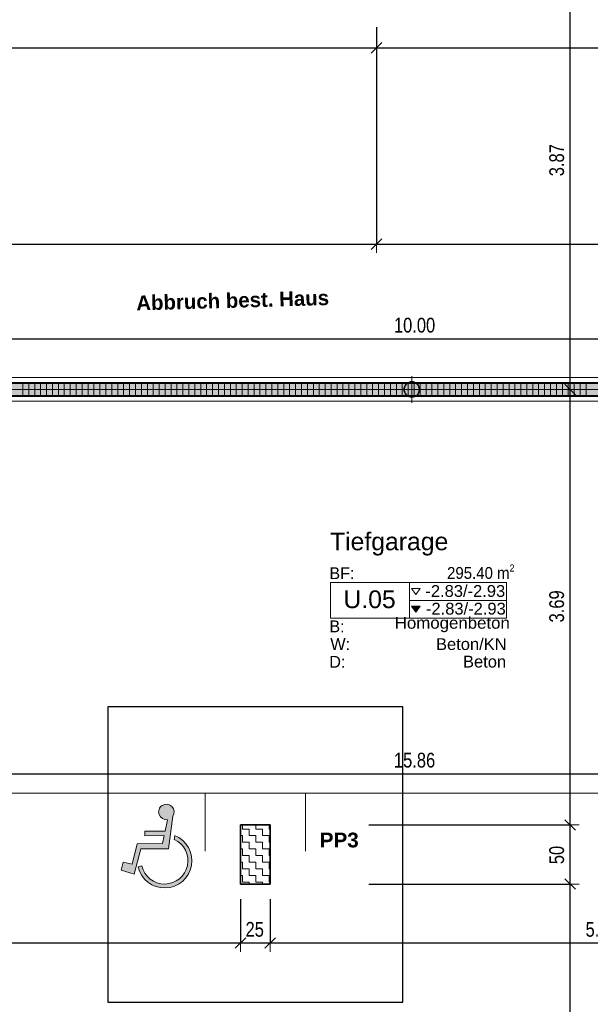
# Model space of a CAD drawing. Header units: metres. Extents: x -75 to 65, y -68 to 92.
# Tile 10 of 32: x 6.83 to 11.66, y -3 to 5.34. Entities that reach past the tile are written whole.
import ezdxf

# ---------------------------------------------------------------- set-up
doc = ezdxf.new("R2010")
doc.units = ezdxf.units.M
doc.header["$PDMODE"] = 65
doc.linetypes.add('AUSGEZOGEN', pattern=[0])
for name, color, linetype in [('XR$1$010 Aussenwände', 7, 'AUSGEZOGEN'), ('XR$1$010 Aussenwände Bauteilschraffuren', 7, 'AUSGEZOGEN'), ('XR$1$060 Möbel Einbau', 7, 'AUSGEZOGEN'), ('XR$2$080 Raumdefinitionen Schraffur', 7, 'AUSGEZOGEN'), ('XR$2$080 Raumdefinitionen Text', 7, 'AUSGEZOGEN'), ('XR$2$080 Raumdefinitionen Textrahmen', 7, 'AUSGEZOGEN'), ('XR$2$110 Bemassungen 50', 7, 'AUSGEZOGEN'), ('XR$2$160 Beschriftungen 50', 7, 'AUSGEZOGEN')]:
    doc.layers.add(name, color=color, linetype=linetype)
doc.layers.add('XR$1$STANDARD_1', color=7, linetype='AUSGEZOGEN', lineweight=25)
doc.layers.add('XR$2$STANDARD_1', color=7, linetype='AUSGEZOGEN', lineweight=25)
doc.styles.add('ARIAL', font='ARIAL.TTF')
doc.dimstyles.new('DIMSTYLE_3', dxfattribs={"dimtxt": 0.125, "dimasz": 0.15, "dimexe": 0, "dimexo": 0, "dimgap": 0.0625, "dimtad": 2, "dimrnd": 0.005, "dimzin": 4, "dimdsep": 46, "dimtxsty": 'ARIAL', "dimblk1": 'ALL_ML_STRICH', "dimblk2": 'ALL_ML_STRICH', "dimsah": 1, "dimcen": 0, "dimclrd": 7, "dimclre": 7, "dimclrt": 7, "dimadec": 0, "dimazin": 0, "dimtfac": 1, "dimtdec": 0, "dimtix": 1, "dimtmove": 2, "dimatfit": 3, "dimfxl": 0, "dimtzin": 0, "dimlwd": 0, "dimlwe": 18, "dimarcsym": 0})
doc.dimstyles.new('DIMSTYLE_6', dxfattribs={"dimtxt": 0.125, "dimasz": 0.15, "dimexe": 0, "dimexo": 0, "dimgap": 0.0625, "dimtad": 2, "dimdec": 1, "dimlfac": 100, "dimrnd": 0.5, "dimzin": 4, "dimdsep": 46, "dimtxsty": 'ARIAL', "dimblk1": 'ALL_ML_STRICH', "dimblk2": 'ALL_ML_STRICH', "dimsah": 1, "dimcen": 0, "dimclrd": 7, "dimclre": 7, "dimclrt": 7, "dimadec": 0, "dimazin": 0, "dimtfac": 1, "dimtdec": 0, "dimtix": 1, "dimtmove": 2, "dimatfit": 3, "dimfxl": 0, "dimtzin": 0, "dimlwd": 0, "dimlwe": 18, "dimarcsym": 0})
doc.dimstyles.new('DIMSTYLE_7', dxfattribs={"dimtxt": 0.125, "dimasz": 0.15, "dimexe": 0, "dimexo": 0, "dimgap": 0.0625, "dimtad": 2, "dimdec": 1, "dimlfac": 100, "dimrnd": 0.5, "dimzin": 4, "dimdsep": 46, "dimtxsty": 'ARIAL', "dimblk1": 'ALL_ML_STRICH', "dimblk2": 'ALL_ML_STRICH', "dimsah": 1, "dimcen": 0, "dimclrd": 7, "dimclre": 7, "dimclrt": 7, "dimadec": 0, "dimazin": 0, "dimtfac": 1, "dimtdec": 0, "dimtix": 1, "dimtmove": 2, "dimatfit": 3, "dimfxl": 0, "dimtvp": 1.2, "dimtzin": 0, "dimlwd": 0, "dimlwe": 18, "dimarcsym": 0})

# ---------------------------------------------------------------- blocks, each defined once
blk = doc.blocks.new('ALL_ML_STRICH')
at = {"color": 0, "linetype": 'ByBlock', "lineweight": -2}
for p, q in [((-1, 0), (0.5, 0)), ((-0.3, -0.3), (0.3, 0.3)), ((0, -0.5), (0, 0.5))]:
    blk.add_line(p, q, dxfattribs=at)
blk = doc.blocks.new('*D59')
at = {"layer": 'DEFPOINTS', "color": 7, "linetype": 'AUSGEZOGEN', "lineweight": 18, "transparency": 33554687}
for p in [(8.7018, -1.9846), (2.2418, -2.4163), (2.2418, -2.484)]:
    blk.add_point(p, dxfattribs=at)
at = {"layer": 'XR$2$STANDARD_1', "color": 7, "linetype": 'AUSGEZOGEN', "lineweight": -2, "transparency": 33554687}
for p, q in [((8.7018, -2.114), (8.7018, -2.484)), ((2.2418, -2.484), (2.2418, -2.484)), ((2.2418, -2.484), (8.7018, -2.484))]:
    blk.add_line(p, q, dxfattribs=at)
at = {"layer": 'XR$2$STANDARD_1', "color": 7, "linetype": 'AUSGEZOGEN', "lineweight": 18, "transparency": 33554687, "xscale": 0.15, "yscale": 0.15, "zscale": 0.15, "rotation": 180}
blk.add_blockref('ALL_ML_STRICH', (2.2418, -2.484), dxfattribs=at)
at = {"layer": 'XR$2$STANDARD_1', "color": 7, "linetype": 'AUSGEZOGEN', "lineweight": 18, "transparency": 33554687, "xscale": 0.15, "yscale": 0.15, "zscale": 0.15}
blk.add_blockref('ALL_ML_STRICH', (8.7018, -2.484), dxfattribs=at)
at = {"layer": 'XR$2$STANDARD_1', "color": 7, "linetype": 'AUSGEZOGEN', "lineweight": 18, "transparency": 33554687, "insert": (5.479, -2.3693), "char_height": 0.125, "width": 0.4, "attachment_point": 5, "style": 'ARIAL'}
blk.add_mtext('\\W0.80;\\A1;{\\A1;{6.46\\H0.082500;\\S^ ;}}', dxfattribs=at)
blk = doc.blocks.new('*D60')
at = {"layer": 'DEFPOINTS', "color": 7, "linetype": 'AUSGEZOGEN', "lineweight": 18, "transparency": 33554687}
for p in [(8.7018, -1.9846), (8.9518, -1.9846), (8.7018, -2.484)]:
    blk.add_point(p, dxfattribs=at)
at = {"layer": 'XR$2$STANDARD_1', "color": 7, "linetype": 'AUSGEZOGEN', "lineweight": -2, "transparency": 33554687}
for p, q in [((8.7018, -2.114), (8.7018, -2.484)), ((8.9518, -2.114), (8.9518, -2.484)), ((8.7018, -2.484), (8.9518, -2.484))]:
    blk.add_line(p, q, dxfattribs=at)
at = {"layer": 'XR$2$STANDARD_1', "color": 7, "linetype": 'AUSGEZOGEN', "lineweight": 18, "transparency": 33554687, "xscale": 0.15, "yscale": 0.15, "zscale": 0.15, "rotation": 180}
blk.add_blockref('ALL_ML_STRICH', (8.7018, -2.484), dxfattribs=at)
at = {"layer": 'XR$2$STANDARD_1', "color": 7, "linetype": 'AUSGEZOGEN', "lineweight": 18, "transparency": 33554687, "xscale": 0.15, "yscale": 0.15, "zscale": 0.15}
blk.add_blockref('ALL_ML_STRICH', (8.9518, -2.484), dxfattribs=at)
at = {"layer": 'XR$2$STANDARD_1', "color": 7, "linetype": 'AUSGEZOGEN', "lineweight": 18, "transparency": 33554687, "insert": (8.8219, -2.3693), "char_height": 0.125, "width": 0.4, "attachment_point": 5, "style": 'ARIAL'}
blk.add_mtext('\\W0.80;\\A1;{\\A1;{25\\H0.082500;\\S^ ;}}', dxfattribs=at)
blk = doc.blocks.new('*D61')
at = {"layer": 'DEFPOINTS', "color": 7, "linetype": 'AUSGEZOGEN', "lineweight": 18, "transparency": 33554687}
for p in [(8.9518, -1.9846), (8.9518, -2.484), (14.5518, -2.4656)]:
    blk.add_point(p, dxfattribs=at)
at = {"layer": 'XR$2$STANDARD_1', "color": 7, "linetype": 'AUSGEZOGEN', "lineweight": -2, "transparency": 33554687}
for p, q in [((8.9518, -2.114), (8.9518, -2.484)), ((14.5518, -2.114), (14.5518, -2.484)), ((8.9518, -2.484), (14.5518, -2.484))]:
    blk.add_line(p, q, dxfattribs=at)
at = {"layer": 'XR$2$STANDARD_1', "color": 7, "linetype": 'AUSGEZOGEN', "lineweight": 18, "transparency": 33554687, "xscale": 0.15, "yscale": 0.15, "zscale": 0.15, "rotation": 180}
blk.add_blockref('ALL_ML_STRICH', (8.9518, -2.484), dxfattribs=at)
at = {"layer": 'XR$2$STANDARD_1', "color": 7, "linetype": 'AUSGEZOGEN', "lineweight": 18, "transparency": 33554687, "xscale": 0.15, "yscale": 0.15, "zscale": 0.15}
blk.add_blockref('ALL_ML_STRICH', (14.5518, -2.484), dxfattribs=at)
at = {"layer": 'XR$2$STANDARD_1', "color": 7, "linetype": 'AUSGEZOGEN', "lineweight": 18, "transparency": 33554687, "insert": (11.7592, -2.3693), "char_height": 0.125, "width": 0.4, "attachment_point": 5, "style": 'ARIAL'}
blk.add_mtext('\\W0.80;\\A1;{\\A1;{5.60\\H0.082500;\\S^ ;}}', dxfattribs=at)
blk = doc.blocks.new('*D65')
at = {"layer": 'DEFPOINTS', "color": 7, "linetype": 'AUSGEZOGEN', "lineweight": 18, "transparency": 33554687}
for p in [(10.464, -1.9846), (11.4939, -6.4065), (11.5498, -6.4065)]:
    blk.add_point(p, dxfattribs=at)
at = {"layer": 'XR$2$STANDARD_1', "color": 7, "linetype": 'AUSGEZOGEN', "lineweight": -2, "transparency": 33554687}
for p, q in [((9.7868, -1.9846), (11.4939, -1.9846)), ((11.4939, -6.4065), (11.4939, -1.9846)), ((11.4939, -6.4065), (11.4939, -6.4065))]:
    blk.add_line(p, q, dxfattribs=at)
at = {"layer": 'XR$2$STANDARD_1', "color": 7, "linetype": 'AUSGEZOGEN', "lineweight": 18, "transparency": 33554687, "xscale": 0.15, "yscale": 0.15, "zscale": 0.15}
for p, rotation in [((11.4939, -1.9846), 90), ((11.4939, -6.4065), 270)]:
    blk.add_blockref('ALL_ML_STRICH', p, dxfattribs=dict(at, rotation=rotation))
at = {"layer": 'XR$2$STANDARD_1', "color": 7, "linetype": 'AUSGEZOGEN', "lineweight": 18, "transparency": 33554687, "insert": (11.3814, -4.1878), "char_height": 0.125, "width": 0.4, "attachment_point": 5, "rotation": 90, "style": 'ARIAL'}
blk.add_mtext('\\W0.80;\\A1;{\\A1;{4.42\\H0.082500;\\S^ ;}}', dxfattribs=at)
blk = doc.blocks.new('*D66')
at = {"layer": 'DEFPOINTS', "color": 7, "linetype": 'AUSGEZOGEN', "lineweight": 18, "transparency": 33554687}
for p in [(10.466, -1.4846), (10.464, -1.9846), (11.4939, -1.9846)]:
    blk.add_point(p, dxfattribs=at)
at = {"layer": 'XR$2$STANDARD_1', "color": 7, "linetype": 'AUSGEZOGEN', "lineweight": -2, "transparency": 33554687}
for p, q in [((9.7868, -1.4846), (11.4939, -1.4846)), ((11.4939, -1.9846), (11.4939, -1.4846)), ((9.7868, -1.9846), (11.4939, -1.9846))]:
    blk.add_line(p, q, dxfattribs=at)
at = {"layer": 'XR$2$STANDARD_1', "color": 7, "linetype": 'AUSGEZOGEN', "lineweight": 18, "transparency": 33554687, "xscale": 0.15, "yscale": 0.15, "zscale": 0.15}
for p, rotation in [((11.4939, -1.4846), 90), ((11.4939, -1.9846), 270)]:
    blk.add_blockref('ALL_ML_STRICH', p, dxfattribs=dict(at, rotation=rotation))
at = {"layer": 'XR$2$STANDARD_1', "color": 7, "linetype": 'AUSGEZOGEN', "lineweight": 18, "transparency": 33554687, "insert": (11.3793, -1.7389), "char_height": 0.125, "width": 0.4, "attachment_point": 5, "rotation": 90, "style": 'ARIAL'}
blk.add_mtext('\\W0.80;\\A1;{\\A1;{50\\H0.082500;\\S^ ;}}', dxfattribs=at)
blk = doc.blocks.new('*D67')
at = {"layer": 'DEFPOINTS', "color": 7, "linetype": 'AUSGEZOGEN', "lineweight": 18, "transparency": 33554687}
for p in [(11.4939, 2.2042), (10.466, -1.4846), (11.4939, -1.4846)]:
    blk.add_point(p, dxfattribs=at)
at = {"layer": 'XR$2$STANDARD_1', "color": 7, "linetype": 'AUSGEZOGEN', "lineweight": -2, "transparency": 33554687}
for p, q in [((11.4939, 2.2042), (11.4939, 2.2042)), ((11.4939, -1.4846), (11.4939, 2.2042)), ((9.7868, -1.4846), (11.4939, -1.4846))]:
    blk.add_line(p, q, dxfattribs=at)
at = {"layer": 'XR$2$STANDARD_1', "color": 7, "linetype": 'AUSGEZOGEN', "lineweight": 18, "transparency": 33554687, "xscale": 0.15, "yscale": 0.15, "zscale": 0.15}
for p, rotation in [((11.4939, 2.2042), 90), ((11.4939, -1.4846), 270)]:
    blk.add_blockref('ALL_ML_STRICH', p, dxfattribs=dict(at, rotation=rotation))
at = {"layer": 'XR$2$STANDARD_1', "color": 7, "linetype": 'AUSGEZOGEN', "lineweight": 18, "transparency": 33554687, "insert": (11.3792, 0.3669), "char_height": 0.125, "width": 0.4, "attachment_point": 5, "rotation": 90, "style": 'ARIAL'}
blk.add_mtext('\\W0.80;\\A1;{\\A1;{3.69\\H0.082500;\\S^ ;}}', dxfattribs=at)
blk = doc.blocks.new('*D68')
at = {"layer": 'DEFPOINTS', "color": 7, "linetype": 'AUSGEZOGEN', "lineweight": 18, "transparency": 33554687}
for p in [(11.6499, 6.0735), (11.4939, 2.2042), (11.4939, 2.2042)]:
    blk.add_point(p, dxfattribs=at)
at = {"layer": 'XR$2$STANDARD_1', "color": 7, "linetype": 'AUSGEZOGEN', "lineweight": -2, "transparency": 33554687}
for p, q in [((11.4939, 6.0735), (11.4939, 6.0735)), ((11.4939, 2.2042), (11.4939, 6.0735)), ((11.4939, 2.2042), (11.4939, 2.2042))]:
    blk.add_line(p, q, dxfattribs=at)
at = {"layer": 'XR$2$STANDARD_1', "color": 7, "linetype": 'AUSGEZOGEN', "lineweight": 18, "transparency": 33554687, "xscale": 0.15, "yscale": 0.15, "zscale": 0.15}
for p, rotation in [((11.4939, 6.0735), 90), ((11.4939, 2.2042), 270)]:
    blk.add_blockref('ALL_ML_STRICH', p, dxfattribs=dict(at, rotation=rotation))
at = {"layer": 'XR$2$STANDARD_1', "color": 7, "linetype": 'AUSGEZOGEN', "lineweight": 18, "transparency": 33554687, "insert": (11.3792, 4.1461), "char_height": 0.125, "width": 0.4, "attachment_point": 5, "rotation": 90, "style": 'ARIAL'}
blk.add_mtext('\\W0.80;\\A1;{\\A1;{3.87\\H0.082500;\\S^ ;}}', dxfattribs=at)
blk = doc.blocks.new('*D119')
at = {"layer": 'DEFPOINTS', "color": 7, "linetype": 'AUSGEZOGEN', "lineweight": 18, "transparency": 33554687}
for p in [(9.8518, 4.0962), (2.2418, 3.4356), (2.2418, 3.4356)]:
    blk.add_point(p, dxfattribs=at)
at = {"layer": 'XR$2$STANDARD_1', "color": 7, "linetype": 'AUSGEZOGEN', "lineweight": -2, "transparency": 33554687}
for p, q in [((9.8518, 5.2735), (9.8518, 3.4356)), ((2.2418, 3.4356), (2.2418, 3.4356)), ((2.2418, 3.4356), (9.8518, 3.4356))]:
    blk.add_line(p, q, dxfattribs=at)
at = {"layer": 'XR$2$STANDARD_1', "color": 7, "linetype": 'AUSGEZOGEN', "lineweight": 18, "transparency": 33554687, "xscale": 0.15, "yscale": 0.15, "zscale": 0.15, "rotation": 180}
blk.add_blockref('ALL_ML_STRICH', (2.2418, 3.4356), dxfattribs=at)
at = {"layer": 'XR$2$STANDARD_1', "color": 7, "linetype": 'AUSGEZOGEN', "lineweight": 18, "transparency": 33554687, "xscale": 0.15, "yscale": 0.15, "zscale": 0.15}
blk.add_blockref('ALL_ML_STRICH', (9.8518, 3.4356), dxfattribs=at)
at = {"layer": 'XR$2$STANDARD_1', "color": 7, "linetype": 'AUSGEZOGEN', "lineweight": 18, "transparency": 33554687, "insert": (6.0636, 3.5502), "char_height": 0.125, "width": 0.4, "attachment_point": 5, "style": 'ARIAL'}
blk.add_mtext('\\W0.80;\\A1;{\\A1;{7.61\\H0.082500;\\S^ ;}}', dxfattribs=at)
blk = doc.blocks.new('*D120')
at = {"layer": 'DEFPOINTS', "color": 7, "linetype": 'AUSGEZOGEN', "lineweight": 18, "transparency": 33554687}
for p in [(9.8518, 4.0962), (9.8518, 3.4356), (18.1018, 3.2482)]:
    blk.add_point(p, dxfattribs=at)
at = {"layer": 'XR$2$STANDARD_1', "color": 7, "linetype": 'AUSGEZOGEN', "lineweight": -2, "transparency": 33554687}
for p, q in [((9.8518, 5.2735), (9.8518, 3.4356)), ((9.8518, 3.4356), (18.1018, 3.4356)), ((18.1018, 3.4356), (18.1018, 3.4356))]:
    blk.add_line(p, q, dxfattribs=at)
at = {"layer": 'XR$2$STANDARD_1', "color": 7, "linetype": 'AUSGEZOGEN', "lineweight": 18, "transparency": 33554687, "xscale": 0.15, "yscale": 0.15, "zscale": 0.15, "rotation": 180}
blk.add_blockref('ALL_ML_STRICH', (9.8518, 3.4356), dxfattribs=at)
at = {"layer": 'XR$2$STANDARD_1', "color": 7, "linetype": 'AUSGEZOGEN', "lineweight": 18, "transparency": 33554687, "xscale": 0.15, "yscale": 0.15, "zscale": 0.15}
blk.add_blockref('ALL_ML_STRICH', (18.1018, 3.4356), dxfattribs=at)
at = {"layer": 'XR$2$STANDARD_1', "color": 7, "linetype": 'AUSGEZOGEN', "lineweight": 18, "transparency": 33554687, "insert": (13.9836, 3.5502), "char_height": 0.125, "width": 0.4, "attachment_point": 5, "style": 'ARIAL'}
blk.add_mtext('\\W0.80;\\A1;{\\A1;{8.25\\H0.082500;\\S^ ;}}', dxfattribs=at)
blk = doc.blocks.new('*D125')
at = {"layer": 'DEFPOINTS', "color": 7, "linetype": 'AUSGEZOGEN', "lineweight": 18, "transparency": 33554687}
for p in [(5.1718, 2.8488), (15.1718, 2.8488), (5.1718, 2.6334)]:
    blk.add_point(p, dxfattribs=at)
at = {"layer": 'XR$2$STANDARD_1', "color": 7, "linetype": 'AUSGEZOGEN', "lineweight": -2, "transparency": 33554687}
for p, q in [((5.1718, 2.4134), (5.1718, 2.6334)), ((5.1718, 2.6334), (15.1718, 2.6334)), ((15.1718, 2.4134), (15.1718, 2.6334))]:
    blk.add_line(p, q, dxfattribs=at)
at = {"layer": 'XR$2$STANDARD_1', "color": 7, "linetype": 'AUSGEZOGEN', "lineweight": 18, "transparency": 33554687, "xscale": 0.15, "yscale": 0.15, "zscale": 0.15, "rotation": 180}
blk.add_blockref('ALL_ML_STRICH', (5.1718, 2.6334), dxfattribs=at)
at = {"layer": 'XR$2$STANDARD_1', "color": 7, "linetype": 'AUSGEZOGEN', "lineweight": 18, "transparency": 33554687, "xscale": 0.15, "yscale": 0.15, "zscale": 0.15}
blk.add_blockref('ALL_ML_STRICH', (15.1718, 2.6334), dxfattribs=at)
at = {"layer": 'XR$2$STANDARD_1', "color": 7, "linetype": 'AUSGEZOGEN', "lineweight": 18, "transparency": 33554687, "insert": (10.1753, 2.748), "char_height": 0.125, "width": 0.5, "attachment_point": 5, "style": 'ARIAL'}
blk.add_mtext('\\W0.80;\\A1;{\\A1;{10.00\\H0.082500;\\S^ ;}}', dxfattribs=at)
blk = doc.blocks.new('*D137')
at = {"layer": 'DEFPOINTS', "color": 7, "linetype": 'AUSGEZOGEN', "lineweight": 18, "transparency": 33554687}
for p in [(9.8518, 5.2385), (2.2418, 5.1681), (2.2418, 5.0979)]:
    blk.add_point(p, dxfattribs=at)
at = {"layer": 'XR$2$STANDARD_1', "color": 7, "linetype": 'AUSGEZOGEN', "lineweight": -2, "transparency": 33554687}
for p, q in [((2.2418, 5.0979), (2.2418, 5.0979)), ((2.2418, 5.0979), (9.8518, 5.0979)), ((9.8518, 5.0979), (9.8518, 5.0979))]:
    blk.add_line(p, q, dxfattribs=at)
at = {"layer": 'XR$2$STANDARD_1', "color": 7, "linetype": 'AUSGEZOGEN', "lineweight": 18, "transparency": 33554687, "xscale": 0.15, "yscale": 0.15, "zscale": 0.15, "rotation": 180}
blk.add_blockref('ALL_ML_STRICH', (2.2418, 5.0979), dxfattribs=at)
at = {"layer": 'XR$2$STANDARD_1', "color": 7, "linetype": 'AUSGEZOGEN', "lineweight": 18, "transparency": 33554687, "xscale": 0.15, "yscale": 0.15, "zscale": 0.15}
blk.add_blockref('ALL_ML_STRICH', (9.8518, 5.0979), dxfattribs=at)
at = {"layer": 'XR$2$STANDARD_1', "color": 7, "linetype": 'AUSGEZOGEN', "lineweight": 18, "transparency": 33554687, "insert": (6.0636, 5.2125), "char_height": 0.125, "width": 0.4, "attachment_point": 5, "style": 'ARIAL'}
blk.add_mtext('\\W0.80;\\A1;{\\A1;{7.61\\H0.082500;\\S^ ;}}', dxfattribs=at)
blk = doc.blocks.new('*D138')
at = {"layer": 'DEFPOINTS', "color": 7, "linetype": 'AUSGEZOGEN', "lineweight": 18, "transparency": 33554687}
for p in [(15.0518, 5.2735), (9.8518, 5.2385), (9.8518, 5.0979)]:
    blk.add_point(p, dxfattribs=at)
at = {"layer": 'XR$2$STANDARD_1', "color": 7, "linetype": 'AUSGEZOGEN', "lineweight": -2, "transparency": 33554687}
for p, q in [((15.0518, 5.2735), (15.0518, 5.0979)), ((9.8518, 5.0979), (9.8518, 5.0979)), ((9.8518, 5.0979), (15.0518, 5.0979))]:
    blk.add_line(p, q, dxfattribs=at)
at = {"layer": 'XR$2$STANDARD_1', "color": 7, "linetype": 'AUSGEZOGEN', "lineweight": 18, "transparency": 33554687, "xscale": 0.15, "yscale": 0.15, "zscale": 0.15, "rotation": 180}
blk.add_blockref('ALL_ML_STRICH', (9.8518, 5.0979), dxfattribs=at)
at = {"layer": 'XR$2$STANDARD_1', "color": 7, "linetype": 'AUSGEZOGEN', "lineweight": 18, "transparency": 33554687, "xscale": 0.15, "yscale": 0.15, "zscale": 0.15}
blk.add_blockref('ALL_ML_STRICH', (15.0518, 5.0979), dxfattribs=at)
at = {"layer": 'XR$2$STANDARD_1', "color": 7, "linetype": 'AUSGEZOGEN', "lineweight": 18, "transparency": 33554687, "insert": (12.4592, 5.2125), "char_height": 0.125, "width": 0.4, "attachment_point": 5, "style": 'ARIAL'}
blk.add_mtext('\\W0.80;\\A1;{\\A1;{5.20\\H0.082500;\\S^ ;}}', dxfattribs=at)
blk = doc.blocks.new('*D157')
at = {"layer": 'DEFPOINTS', "color": 7, "linetype": 'AUSGEZOGEN', "lineweight": 18, "transparency": 33554687}
for p in [(2.2418, -0.9091), (18.1018, -0.8465), (2.2418, -1.0511)]:
    blk.add_point(p, dxfattribs=at)
at = {"layer": 'XR$2$STANDARD_1', "color": 7, "linetype": 'AUSGEZOGEN', "lineweight": -2, "transparency": 33554687}
for p, q in [((18.1018, -0.8251), (18.1018, -1.0511)), ((2.2418, -1.0511), (2.2418, -1.0511)), ((2.2418, -1.0511), (18.1018, -1.0511))]:
    blk.add_line(p, q, dxfattribs=at)
at = {"layer": 'XR$2$STANDARD_1', "color": 7, "linetype": 'AUSGEZOGEN', "lineweight": 18, "transparency": 33554687, "xscale": 0.15, "yscale": 0.15, "zscale": 0.15, "rotation": 180}
blk.add_blockref('ALL_ML_STRICH', (2.2418, -1.0511), dxfattribs=at)
at = {"layer": 'XR$2$STANDARD_1', "color": 7, "linetype": 'AUSGEZOGEN', "lineweight": 18, "transparency": 33554687, "xscale": 0.15, "yscale": 0.15, "zscale": 0.15}
blk.add_blockref('ALL_ML_STRICH', (18.1018, -1.0511), dxfattribs=at)
at = {"layer": 'XR$2$STANDARD_1', "color": 7, "linetype": 'AUSGEZOGEN', "lineweight": 18, "transparency": 33554687, "insert": (10.1752, -0.9364), "char_height": 0.125, "width": 0.5, "attachment_point": 5, "style": 'ARIAL'}
blk.add_mtext('\\W0.80;\\A1;{\\A1;{15.86\\H0.082500;\\S^ ;}}', dxfattribs=at)
blk = doc.blocks.new('*D192')
at = {"layer": 'DEFPOINTS', "color": 7, "linetype": 'AUSGEZOGEN', "lineweight": 18, "transparency": 33554687}
for p in [(18.3518, -1.2951), (-2.864, -6.6565), (-0.7019, -6.6565)]:
    blk.add_point(p, dxfattribs=at)
at = {"layer": 'XR$2$STANDARD_1', "color": 7, "linetype": 'AUSGEZOGEN', "lineweight": -2, "transparency": 33554687}
for p, q in [((-0.0753, -1.2951), (-0.7019, -1.2951)), ((-0.7019, -6.6565), (-0.7019, -1.2951)), ((-0.7019, -6.6565), (-0.7019, -6.6565))]:
    blk.add_line(p, q, dxfattribs=at)
at = {"layer": 'XR$2$STANDARD_1', "color": 7, "linetype": 'AUSGEZOGEN', "lineweight": 18, "transparency": 33554687, "xscale": 0.15, "yscale": 0.15, "zscale": 0.15}
for p, rotation in [((-0.7019, -1.2951), 90), ((-0.7019, -6.6565), 270)]:
    blk.add_blockref('ALL_ML_STRICH', p, dxfattribs=dict(at, rotation=rotation))
at = {"layer": 'XR$2$STANDARD_1', "color": 7, "linetype": 'AUSGEZOGEN', "lineweight": 18, "transparency": 33554687, "insert": (-0.8166, -3.9685), "char_height": 0.125, "width": 0.4, "attachment_point": 5, "rotation": 90, "style": 'ARIAL'}
blk.add_mtext('\\W0.80;\\A1;{\\A1;{5.36\\H0.082500;\\S^ ;}}', dxfattribs=at)
blk = doc.blocks.new('*D193')
at = {"layer": 'DEFPOINTS', "color": 7, "linetype": 'AUSGEZOGEN', "lineweight": 18, "transparency": 33554687}
for p in [(-2.934, 2.2042), (-0.7019, -1.2951), (18.3518, -1.2951)]:
    blk.add_point(p, dxfattribs=at)
at = {"layer": 'XR$2$STANDARD_1', "color": 7, "linetype": 'AUSGEZOGEN', "lineweight": -2, "transparency": 33554687}
for p, q in [((-0.0753, 2.2042), (-0.7019, 2.2042)), ((-0.7019, -1.2951), (-0.7019, 2.2042)), ((-0.0753, -1.2951), (-0.7019, -1.2951))]:
    blk.add_line(p, q, dxfattribs=at)
at = {"layer": 'XR$2$STANDARD_1', "color": 7, "linetype": 'AUSGEZOGEN', "lineweight": 18, "transparency": 33554687, "xscale": 0.15, "yscale": 0.15, "zscale": 0.15}
for p, rotation in [((-0.7019, 2.2042), 90), ((-0.7019, -1.2951), 270)]:
    blk.add_blockref('ALL_ML_STRICH', p, dxfattribs=dict(at, rotation=rotation))
at = {"layer": 'XR$2$STANDARD_1', "color": 7, "linetype": 'AUSGEZOGEN', "lineweight": 18, "transparency": 33554687, "insert": (-0.8166, 0.462), "char_height": 0.125, "width": 0.4, "attachment_point": 5, "rotation": 90, "style": 'ARIAL'}
blk.add_mtext('\\W0.80;\\A1;{\\A1;{3.50\\H0.082500;\\S^ ;}}', dxfattribs=at)

msp = doc.modelspace()

# ---------------------------------------------------------------- hatches: boundary and pattern name
at = {"layer": 'XR$1$010 Aussenwände Bauteilschraffuren', "linetype": 'AUSGEZOGEN', "lineweight": 13, "transparency": 33554687}
h = msp.add_hatch(dxfattribs=at)
h.set_pattern_fill('MUSTER', scale=0.05625, style=0, pattern_type=2)
h.set_pattern_definition([(0, (0.1125, 0.1125), (0.05625, 0.05625), [0.05625, -0.05625]), (90, (0.1125, 0.1125), (-0.05625, 0.05625), [0.05625, -0.05625])])
h.paths.add_polyline_path([(8.7018, -1.4846), (8.7018, -1.9846), (8.9518, -1.9846), (8.9518, -1.4846)], flags=0)
at = {"layer": 'XR$1$060 Möbel Einbau', "linetype": 'AUSGEZOGEN', "lineweight": 13, "transparency": 33554687}
msp.add_hatch(color=7, dxfattribs=at).paths.add_polyline_path([(5.1718, 2.2642), (5.1718, 2.1442), (15.1718, 2.1442), (15.1718, 2.2642)])
at = {"layer": 'XR$2$080 Raumdefinitionen Schraffur', "linetype": 'AUSGEZOGEN', "lineweight": 13, "true_color": 0x000000, "transparency": 33554687}
msp.add_hatch(color=18, dxfattribs=at).paths.add_polyline_path([(10.1855, 0.3166), (10.223, 0.3696), (10.148, 0.3696)])
at = {"layer": 'XR$2$110 Bemassungen 50', "linetype": 'AUSGEZOGEN', "lineweight": 13, "transparency": 33554687}
for points in [[(8.083, -1.4417), (8.0635, -1.5372), (7.8909, -1.538), (7.891, -1.5757), (8.0558, -1.575), (8.042, -1.6425), (7.8271, -1.6434), (7.7845, -1.8167), (7.7078, -1.8), (7.6913, -1.867), (7.8003, -1.9), (7.858, -1.6879), (8.0924, -1.6869), (8.1293, -1.4111), (8.1389, -1.3877), (8.139, -1.3623), (8.1295, -1.3388), (8.1118, -1.3207), (8.0885, -1.3105), (8.0632, -1.31), (8.0395, -1.319), (8.021, -1.3363), (8.0104, -1.3593), (8.0092, -1.3846), (8.0178, -1.4085), (8.0347, -1.4274), (8.0575, -1.4385), (8.0828, -1.4401)], [(8.1441, -1.5732), (8.1395, -1.6069), (8.1879, -1.6375), (8.2255, -1.6807), (8.2491, -1.7328), (8.2568, -1.7895), (8.2479, -1.8461), (8.2232, -1.8977), (8.1847, -1.94), (8.1357, -1.9696), (8.0803, -1.9838), (8.0231, -1.9816), (7.9689, -1.963), (7.9224, -1.9298), (7.8873, -1.8845), (7.8667, -1.8312), (7.8346, -1.8384), (7.859, -1.9013), (7.9005, -1.9544), (7.9557, -1.9932), (8.0197, -2.0144), (8.0872, -2.0162), (8.1522, -1.9983), (8.2093, -1.9624), (8.2535, -1.9115), (8.2811, -1.8499), (8.2897, -1.783), (8.2785, -1.7165), (8.2486, -1.6561), (8.2025, -1.6069)]]:
    msp.add_hatch(color=5, dxfattribs=at).paths.add_polyline_path(points)

# ---------------------------------------------------------------- linework, layer by layer
at = {"layer": 'XR$1$010 Aussenwände', "color": 7, "linetype": 'AUSGEZOGEN', "lineweight": 25, "transparency": 33554687}
for p, q in [((10.0768, -0.4846), (7.5768, -0.4846)), ((7.5768, -0.4846), (7.5768, -2.9846)), ((10.0768, -2.9846), (10.0768, -0.4846)), ((7.5768, -2.9846), (10.0768, -2.9846))]:
    msp.add_line(p, q, dxfattribs=at)
at = {"layer": 'XR$1$010 Aussenwände', "color": 7, "linetype": 'AUSGEZOGEN', "lineweight": 35, "transparency": 33554687}
for p, q in [((8.7018, -1.4846), (8.7018, -1.9846)), ((8.9518, -1.4846), (8.7018, -1.4846)), ((8.9518, -1.9846), (8.9518, -1.4846)), ((8.7018, -1.9846), (8.9518, -1.9846))]:
    msp.add_line(p, q, dxfattribs=at)
at = {"layer": 'XR$1$060 Möbel Einbau', "color": 14, "linetype": 'AUSGEZOGEN', "lineweight": 13, "transparency": 33554687}
for p, q in [((5.1718, 2.2642), (15.1718, 2.2642)), ((5.2018, 2.2542), (15.1418, 2.2542)), ((6.8584, 2.2542), (6.8584, 2.1542)), ((6.9086, 2.2542), (6.9086, 2.1542)), ((6.9588, 2.2542), (6.9588, 2.1542)), ((7.009, 2.2542), (7.009, 2.1542)), ((7.0592, 2.2542), (7.0592, 2.1542)), ((7.1094, 2.2542), (7.1094, 2.1542)), ((7.1596, 2.2542), (7.1596, 2.1542)), ((7.2098, 2.2542), (7.2098, 2.1542)), ((7.2601, 2.2542), (7.2601, 2.1542)), ((7.3103, 2.2542), (7.3103, 2.1542)), ((7.3605, 2.2542), (7.3605, 2.1542)), ((7.4107, 2.2542), (7.4107, 2.1542)), ((7.4609, 2.2542), (7.4609, 2.1542)), ((7.5111, 2.2542), (7.5111, 2.1542)), ((7.5613, 2.2542), (7.5613, 2.1542)), ((7.6115, 2.2542), (7.6115, 2.1542)), ((7.6617, 2.2542), (7.6617, 2.1542)), ((7.7119, 2.2542), (7.7119, 2.1542)), ((7.7621, 2.2542), (7.7621, 2.1542)), ((7.8123, 2.2542), (7.8123, 2.1542)), ((7.8625, 2.2542), (7.8625, 2.1542)), ((7.9127, 2.2542), (7.9127, 2.1542)), ((7.9629, 2.2542), (7.9629, 2.1542)), ((8.0131, 2.2542), (8.0131, 2.1542)), ((8.0633, 2.2542), (8.0633, 2.1542)), ((8.1135, 2.2542), (8.1135, 2.1542)), ((8.1637, 2.2542), (8.1637, 2.1542)), ((8.2139, 2.2542), (8.2139, 2.1542)), ((8.2641, 2.2542), (8.2641, 2.1542)), ((8.3143, 2.2542), (8.3143, 2.1542)), ((8.3645, 2.2542), (8.3645, 2.1542)), ((8.4147, 2.2542), (8.4147, 2.1542)), ((8.4649, 2.2542), (8.4649, 2.1542)), ((8.5151, 2.2542), (8.5151, 2.1542)), ((8.5653, 2.2542), (8.5653, 2.1542)), ((8.6155, 2.2542), (8.6155, 2.1542)), ((8.6657, 2.2542), (8.6657, 2.1542)), ((8.7159, 2.2542), (8.7159, 2.1542)), ((8.7661, 2.2542), (8.7661, 2.1542)), ((8.8163, 2.2542), (8.8163, 2.1542)), ((8.8665, 2.2542), (8.8665, 2.1542)), ((8.9167, 2.2542), (8.9167, 2.1542)), ((8.9669, 2.2542), (8.9669, 2.1542)), ((9.0171, 2.2542), (9.0171, 2.1542)), ((9.0673, 2.2542), (9.0673, 2.1542)), ((9.1175, 2.2542), (9.1175, 2.1542)), ((9.1677, 2.2542), (9.1677, 2.1542)), ((9.2179, 2.2542), (9.2179, 2.1542)), ((9.2681, 2.2542), (9.2681, 2.1542)), ((9.3183, 2.2542), (9.3183, 2.1542)), ((9.3685, 2.2542), (9.3685, 2.1542)), ((9.4187, 2.2542), (9.4187, 2.1542)), ((9.4689, 2.2542), (9.4689, 2.1542)), ((9.5191, 2.2542), (9.5191, 2.1542)), ((9.5693, 2.2542), (9.5693, 2.1542)), ((9.6195, 2.2542), (9.6195, 2.1542)), ((9.6697, 2.2542), (9.6697, 2.1542)), ((9.7199, 2.2542), (9.7199, 2.1542)), ((9.7702, 2.2542), (9.7702, 2.1542)), ((9.8204, 2.2542), (9.8204, 2.1542)), ((9.8706, 2.2542), (9.8706, 2.1542)), ((9.9208, 2.2542), (9.9208, 2.1542)), ((9.971, 2.2542), (9.971, 2.1542)), ((10.0212, 2.2542), (10.0212, 2.1542)), ((10.0714, 2.2542), (10.0714, 2.1542)), ((10.1216, 2.2542), (10.1216, 2.1542)), ((10.1518, 2.2042), (10.1518, 2.3167)), ((10.1718, 2.2542), (10.1718, 2.1542)), ((10.222, 2.2542), (10.222, 2.1542)), ((10.2722, 2.2542), (10.2722, 2.1542)), ((10.3224, 2.2542), (10.3224, 2.1542)), ((10.3726, 2.2542), (10.3726, 2.1542)), ((10.4228, 2.2542), (10.4228, 2.1542)), ((10.473, 2.2542), (10.473, 2.1542)), ((10.5232, 2.2542), (10.5232, 2.1542)), ((10.5734, 2.2542), (10.5734, 2.1542)), ((10.6236, 2.2542), (10.6236, 2.1542)), ((10.6738, 2.2542), (10.6738, 2.1542)), ((10.724, 2.2542), (10.724, 2.1542)), ((10.7742, 2.2542), (10.7742, 2.1542)), ((10.8244, 2.2542), (10.8244, 2.1542)), ((10.8746, 2.2542), (10.8746, 2.1542)), ((10.9248, 2.2542), (10.9248, 2.1542)), ((10.975, 2.2542), (10.975, 2.1542)), ((11.0252, 2.2542), (11.0252, 2.1542)), ((11.0754, 2.2542), (11.0754, 2.1542)), ((11.1256, 2.2542), (11.1256, 2.1542)), ((11.1758, 2.2542), (11.1758, 2.1542)), ((11.226, 2.2542), (11.226, 2.1542)), ((11.2762, 2.2542), (11.2762, 2.1542)), ((11.3264, 2.2542), (11.3264, 2.1542)), ((11.3766, 2.2542), (11.3766, 2.1542)), ((11.4268, 2.2542), (11.4268, 2.1542)), ((11.477, 2.2542), (11.477, 2.1542)), ((11.5272, 2.2542), (11.5272, 2.1542)), ((11.5774, 2.2542), (11.5774, 2.1542)), ((11.6276, 2.2542), (11.6276, 2.1542)), ((5.1718, 2.2042), (15.1718, 2.2042)), ((10.1518, 2.2042), (10.0393, 2.2042)), ((10.1518, 2.2042), (10.1518, 2.0917)), ((10.1518, 2.2042), (10.2643, 2.2042)), ((5.1718, 2.1442), (15.1718, 2.1442)), ((5.2018, 2.1542), (15.1418, 2.1542))]:
    msp.add_line(p, q, dxfattribs=at)
at = {"layer": 'XR$1$060 Möbel Einbau', "color": 251, "linetype": 'AUSGEZOGEN', "lineweight": 18, "transparency": 33554687}
for p, q in [((2.5018, -1.2151), (17.5018, -1.2151)), ((8.4018, -1.7051), (8.4018, -1.2151)), ((9.2518, -1.7051), (9.2518, -1.2151))]:
    msp.add_line(p, q, dxfattribs=at)
at = {"layer": 'XR$1$060 Möbel Einbau', "color": 14, "linetype": 'AUSGEZOGEN', "lineweight": 13, "transparency": 33554687}
for radius in [0.0675, 0.0625]:
    msp.add_circle((10.1518, 2.2042), radius, dxfattribs=at)
at = {"layer": 'XR$1$STANDARD_1', "color": 7, "linetype": 'AUSGEZOGEN', "lineweight": 18, "transparency": 33554687}
for p, q in [((5.0718, 2.3042), (15.2718, 2.3042)), ((15.2718, 2.1042), (5.0718, 2.1042))]:
    msp.add_line(p, q, dxfattribs=at)
at = {"layer": 'XR$2$080 Raumdefinitionen Textrahmen', "color": 7, "linetype": 'AUSGEZOGEN', "lineweight": 13, "transparency": 33554687}
for p, q in [((9.4639, 0.5681), (10.9533, 0.5681)), ((9.4639, 0.2681), (9.4639, 0.5681)), ((10.133, 0.5681), (10.133, 0.2681)), ((10.223, 0.5196), (10.148, 0.5196)), ((10.148, 0.5196), (10.1855, 0.4666)), ((10.1855, 0.4666), (10.223, 0.5196)), ((10.9533, 0.5681), (10.9533, 0.2681)), ((10.133, 0.4181), (10.9533, 0.4181)), ((10.223, 0.3696), (10.148, 0.3696)), ((10.148, 0.3696), (10.1855, 0.3166)), ((10.1855, 0.3166), (10.223, 0.3696)), ((10.9533, 0.2681), (9.4639, 0.2681))]:
    msp.add_line(p, q, dxfattribs=at)
at = {"layer": 'XR$2$110 Bemassungen 50', "color": 7, "linetype": 'AUSGEZOGEN', "lineweight": 13, "transparency": 33554687}
for p, q in [((8.1293, -1.4111), (8.0924, -1.6869)), ((8.0635, -1.5372), (8.083, -1.4417)), ((7.8909, -1.538), (8.0635, -1.5372)), ((7.891, -1.5757), (7.8909, -1.538)), ((8.0558, -1.575), (7.891, -1.5757)), ((8.042, -1.6425), (8.0558, -1.575)), ((8.1441, -1.5732), (8.1395, -1.6069)), ((7.7845, -1.8167), (7.8271, -1.6434)), ((7.8271, -1.6434), (8.042, -1.6425)), ((7.858, -1.6879), (7.8003, -1.9)), ((8.0924, -1.6869), (7.858, -1.6879)), ((7.6913, -1.867), (7.7078, -1.8)), ((7.7078, -1.8), (7.7845, -1.8167)), ((7.8346, -1.8384), (7.8667, -1.8312)), ((7.8003, -1.9), (7.6913, -1.867))]:
    msp.add_line(p, q, dxfattribs=at)
for centre, radius, start, end in [((8.0743, -1.3748), 0.0658, 326.57229, 277.36754), ((8.0593, -1.7874), 0.2304, 192.79233, 68.4146), ((8.0593, -1.7874), 0.1975, 192.79233, 66.02752)]:
    msp.add_arc(centre, radius, start, end, dxfattribs=at)

# ---------------------------------------------------------------- texts
at = {"layer": 'XR$2$080 Raumdefinitionen Text', "color": 7, "linetype": 'AUSGEZOGEN', "transparency": 33554687, "attachment_point": 7, "style": 'ARIAL'}
for s, insert, char_height, width in [('\\W1.00;Tiefgarage', (9.4592, 0.7969), 0.15, 1.082833), ('\\W0.98;BF:', (9.4538, 0.5978), 0.1, 0.26354), ('\\A1;{\\fArial|i0|b0;\\H0.100000;\\W0.909091;\\C7;295.40 m\\fArial|i0|b0;\\H0.600000x;\\S2^ ;}\\P', (10.4504, 0.5986), 0.1, 0.61768), ('\\W1.00;U.05', (9.573, 0.35), 0.15, 0.520093), ('\\W1.00;-2.83/-2.93', (10.2671, 0.4461), 0.1, 0.728469), ('\\W1.00;-2.83/-2.93', (10.272, 0.2962), 0.1, 0.728469), ('\\W1.02;Homogenbeton', (10.0076, 0.1478), 0.1, 1.022093), ('\\W0.98;B:', (9.4538, 0.1478), 0.1, 0.179207), ('\\W0.98;W:', (9.4622, -0.0022), 0.1, 0.217196), ('\\W1.00;Beton/KN', (10.357, -0.0038), 0.1, 0.650092), ('\\W0.98;D:', (9.4532, -0.1522), 0.1, 0.187714), ('\\W1.00;Beton', (10.5856, -0.1522), 0.1, 0.41673)]:
    msp.add_mtext(s, dxfattribs=dict(at, insert=insert, char_height=char_height, width=width))
at = {"layer": 'XR$2$160 Beschriftungen 50', "color": 52, "linetype": 'AUSGEZOGEN', "transparency": 33554687, "insert": (7.8205, 2.8716), "char_height": 0.125, "width": 1.702195, "attachment_point": 7, "rotation": 1.60876, "style": 'ARIAL'}
msp.add_mtext('\\A1;{\\fArial|i0|b1;\\H0.125000;\\W0.990000;\\C52;Abbruch best. Haus}\\P', dxfattribs=at)
at = {"layer": 'XR$2$160 Beschriftungen 50', "color": 7, "linetype": 'AUSGEZOGEN', "transparency": 33554687, "insert": (9.3724, -1.6765), "char_height": 0.125, "width": 0.393679, "attachment_point": 7, "style": 'ARIAL'}
msp.add_mtext('\\A1;{\\fArial|i0|b1;\\H0.125000;\\W1.000000;\\C7;PP3}\\P', dxfattribs=at)

# ---------------------------------------------------------------- dimensions: what is measured, and where the dimension line sits
at = {"layer": 'XR$2$STANDARD_1', "color": 7, "linetype": 'AUSGEZOGEN', "lineweight": 18, "transparency": 33554687}
for base, p1, p2, dimstyle, picture, middle in [((11.4939, 6.0735), (11.4939, 2.2042), (11.4939, 6.0735), 'DIMSTYLE_3', '*D68', (11.3792, 4.1461)), ((-0.7019, 2.2042), (-0.0753, -1.2951), (-0.0753, 2.2042), 'DIMSTYLE_3', '*D193', (-0.8166, 0.462)), ((11.4939, 2.2042), (9.7868, -1.4846), (11.4939, 2.2042), 'DIMSTYLE_3', '*D67', (11.3792, 0.3669)), ((-0.7019, -1.2951), (-0.7019, -6.6565), (-0.0753, -1.2951), 'DIMSTYLE_3', '*D192', (-0.8166, -3.9685)), ((11.4939, -1.4846), (9.7868, -1.9846), (9.7868, -1.4846), 'DIMSTYLE_6', '*D66', (11.3793, -1.7389)), ((11.4939, -1.9846), (11.4939, -6.4065), (9.7868, -1.9846), 'DIMSTYLE_3', '*D65', (11.3814, -4.1878))]:
    dim = msp.add_linear_dim(base=base, p1=p1, p2=p2, angle=90, dimstyle=dimstyle, override={"dimpost": '<>', "dimclrd": 7, "dimclre": 7, "dimclrt": 7, "dimlwd": 0, "dimlwe": 18}, dxfattribs=at)
    dim.commit()
    dim.dimension.update_dxf_attribs({"geometry": picture, "text_midpoint": middle, "dimtype": 160})
for base, p1, p2, dimstyle, picture, middle in [((9.8518, 5.0979), (2.2418, 5.0979), (9.8518, 5.0979), 'DIMSTYLE_3', '*D137', (6.0636, 5.2125)), ((9.8518, 3.4356), (2.2418, 3.4356), (9.8518, 5.2735), 'DIMSTYLE_3', '*D119', (6.0636, 3.5502)), ((15.0518, 5.0979), (9.8518, 5.0979), (15.0518, 5.2735), 'DIMSTYLE_3', '*D138', (12.4592, 5.2125)), ((18.1018, 3.4356), (9.8518, 5.2735), (18.1018, 3.4356), 'DIMSTYLE_3', '*D120', (13.9836, 3.5502)), ((15.1718, 2.6334), (5.1718, 2.4134), (15.1718, 2.4134), 'DIMSTYLE_3', '*D125', (10.1753, 2.748)), ((18.1018, -1.0511), (2.2418, -1.0511), (18.1018, -0.8251), 'DIMSTYLE_3', '*D157', (10.1752, -0.9364)), ((8.7018, -2.484), (2.2418, -2.484), (8.7018, -2.114), 'DIMSTYLE_3', '*D59', (5.479, -2.3693)), ((8.9518, -2.484), (8.7018, -2.114), (8.9518, -2.114), 'DIMSTYLE_7', '*D60', (8.8219, -2.3693)), ((14.5518, -2.484), (8.9518, -2.114), (14.5518, -2.114), 'DIMSTYLE_3', '*D61', (11.7592, -2.3693))]:
    dim = msp.add_linear_dim(base=base, p1=p1, p2=p2, dimstyle=dimstyle, override={"dimpost": '<>', "dimclrd": 7, "dimclre": 7, "dimclrt": 7, "dimlwd": 0, "dimlwe": 18}, dxfattribs=at)
    dim.commit()
    dim.dimension.update_dxf_attribs({"geometry": picture, "text_midpoint": middle, "dimtype": 160})

doc.saveas('drawing.dxf')
